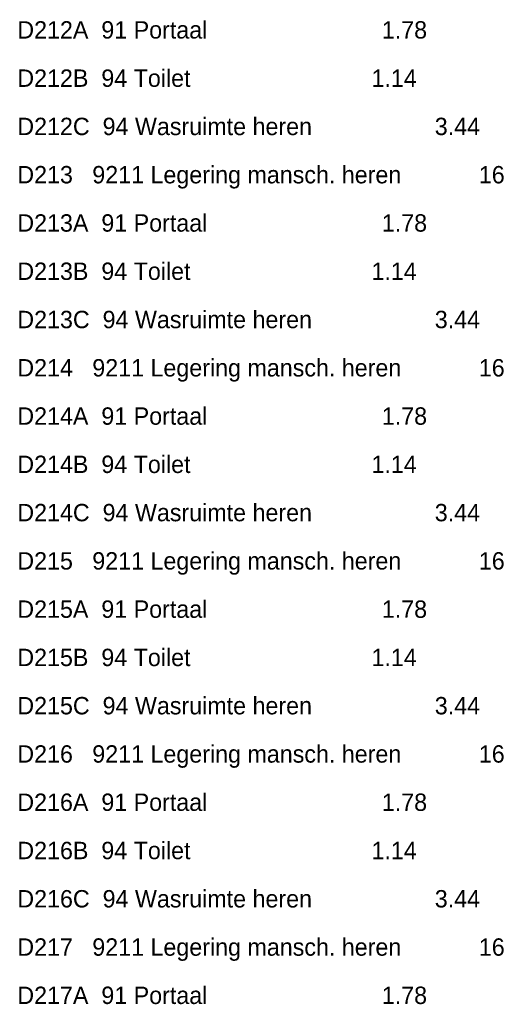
# Model space of a CAD drawing. Header units: millimetres. Extents: x -17 to 226, y -19 to 65.
# Tile 61 of 62: x 188 to 198, y 2 to 23. Entities that reach past the tile are written whole.
import ezdxf

# ---------------------------------------------------------------- set-up
doc = ezdxf.new("R2010")
doc.units = ezdxf.units.MM
doc.layers.add('LEGENDA', color=7, linetype='Continuous')
doc.styles.add('dgn000', font='dgn000.shx')

# ---------------------------------------------------------------- blocks, each defined once
blk = doc.blocks.new('DDELEG')
at = {"layer": 'LEGENDA', "color": 1, "linetype": 'Continuous', "lineweight": 0, "style": 'dgn000'}
for s, p in [('D212A  91 Portaal                           1.78', (62.64, -30)), ('D212B  94 Toilet                            1.14', (62.64, -31)), ('D212C  94 Wasruimte heren                   3.44', (62.64, -32)), ('D213   9211 Legering mansch. heren            16', (62.64, -33)), ('D213A  91 Portaal                           1.78', (62.64, -34)), ('D213B  94 Toilet                            1.14', (62.64, -35)), ('D213C  94 Wasruimte heren                   3.44', (62.64, -36)), ('D214   9211 Legering mansch. heren            16', (62.64, -37)), ('D214A  91 Portaal                           1.78', (62.64, -38)), ('D214B  94 Toilet                            1.14', (62.64, -39)), ('D214C  94 Wasruimte heren                   3.44', (62.64, -40)), ('D215   9211 Legering mansch. heren            16', (62.64, -41)), ('D215A  91 Portaal                           1.78', (62.64, -42)), ('D215B  94 Toilet                            1.14', (62.64, -43)), ('D215C  94 Wasruimte heren                   3.44', (62.64, -44)), ('D216   9211 Legering mansch. heren            16', (62.64, -45)), ('D216A  91 Portaal                           1.78', (62.64, -46)), ('D216B  94 Toilet                            1.14', (62.64, -47)), ('D216C  94 Wasruimte heren                   3.44', (62.64, -48)), ('D217   9211 Legering mansch. heren            16', (62.64, -49)), ('D217A  91 Portaal                           1.78', (62.64, -50))]:
    blk.add_text(s, height=0.36, dxfattribs=at).set_placement(p)

msp = doc.modelspace()

# ---------------------------------------------------------------- block references
at = {"layer": 'LEGENDA', "color": 1, "linetype": 'Continuous', "lineweight": 0}
msp.add_blockref('DDELEG', (125.136, 52.179), dxfattribs=at)

doc.saveas('drawing.dxf')
